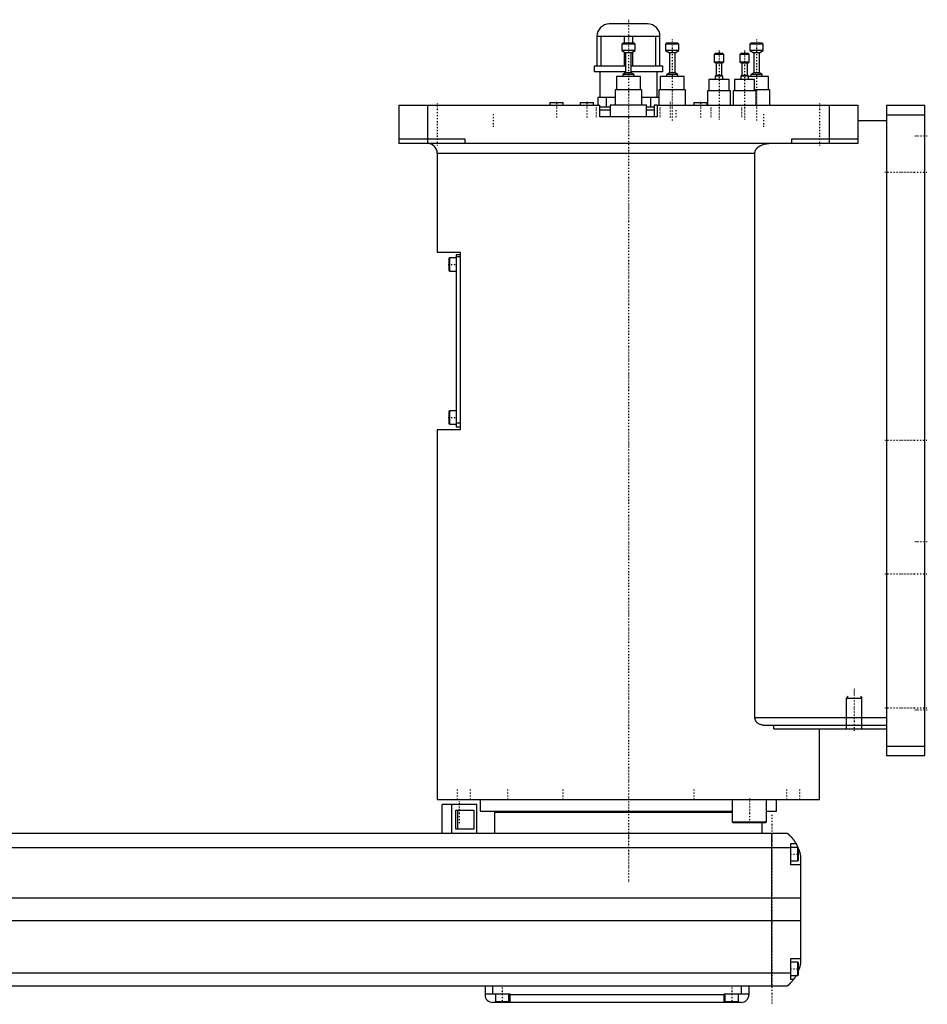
# Model space of a CAD drawing. Extents: x -906 to 156, y -123 to 447.
# Tile 3 of 3: x -318 to 156, y -82 to 433. Entities that reach past the tile are written whole.
import ezdxf

# ---------------------------------------------------------------- set-up
doc = ezdxf.new("R2010")
doc.units = 0
doc.linetypes.add('CENTER', pattern=[1.5, 0.45, -0.5, 0.05, -0.5])
for name, color, linetype in [('AM_0', 7, 'CONTINUOUS'), ('AM_10', 7, 'CONTINUOUS'), ('AM_7', 7, 'CENTER')]:
    doc.layers.add(name, color=color, linetype=linetype)

msp = doc.modelspace()

# ---------------------------------------------------------------- linework, layer by layer
at = {"layer": 'AM_0', "color": 7, "linetype": 'CONTINUOUS'}
for p, q in [((10, 430.5), (-10, 430.5)), ((16.5, 424), (-16.5, 424)), ((-16.5, 424), (-16.5, 408.5)), ((-14.2, 408.5), (-14.2, 424)), ((-2.3, 424), (-2.3, 420.5)), ((2.3, 420.5), (2.3, 424)), ((14.2, 424), (14.2, 408.5)), ((16.5, 408.5), (16.5, 424)), ((-3, 420.5), (-3.5, 420)), ((-3.5, 420), (-3.5, 416.7)), ((3.5, 420), (-3.5, 420)), ((3, 420.5), (-3, 420.5)), ((3.5, 420), (3, 420.5)), ((3.5, 416.7), (3.5, 420)), ((19.92, 420.5), (19.42, 420)), ((19.42, 420), (19.42, 416.7)), ((26.42, 420), (19.42, 420)), ((25.92, 420.5), (19.92, 420.5)), ((26.42, 420), (25.92, 420.5)), ((26.42, 416.7), (26.42, 420)), ((64, 420.5), (63.5, 420)), ((63.5, 420), (63.5, 416.7)), ((70.5, 420), (63.5, 420)), ((70, 420.5), (64, 420.5)), ((70.5, 420), (70, 420.5)), ((70.5, 416.7), (70.5, 420)), ((-3.5, 416.7), (-1.5, 415.5)), ((3.5, 416.7), (-3.5, 416.7)), ((-2.3, 415.98), (-2.3, 408.5)), ((-1.5, 415.5), (-1.5, 405)), ((1.5, 415.5), (-1.5, 415.5)), ((1.5, 415.5), (3.5, 416.7)), ((1.5, 405), (1.5, 415.5)), ((2.3, 408.5), (2.3, 415.98)), ((19.42, 416.7), (21.42, 415.5)), ((26.42, 416.7), (19.42, 416.7)), ((21.42, 415.5), (21.42, 405)), ((24.42, 415.5), (21.42, 415.5)), ((24.42, 415.5), (26.42, 416.7)), ((24.42, 405), (24.42, 415.5)), ((45.38, 415), (44.88, 414.5)), ((44.88, 414.5), (44.88, 410.6)), ((49.88, 414.5), (44.88, 414.5)), ((49.38, 415), (45.38, 415)), ((49.88, 414.5), (49.38, 415)), ((49.88, 410.6), (49.88, 414.5)), ((58.72, 415), (58.22, 414.5)), ((58.22, 414.5), (58.22, 410.6)), ((63.22, 414.5), (58.22, 414.5)), ((62.72, 415), (58.72, 415)), ((63.22, 414.5), (62.72, 415)), ((63.22, 410.6), (63.22, 414.5)), ((63.5, 416.7), (65.5, 415.5)), ((70.5, 416.7), (63.5, 416.7)), ((65.5, 415.5), (65.5, 405)), ((68.5, 415.5), (65.5, 415.5)), ((68.5, 415.5), (70.5, 416.7)), ((68.5, 405), (68.5, 415.5)), ((-18, 408.5), (-18, 405.5)), ((-1.5, 408.5), (-18, 408.5)), ((18, 408.5), (1.5, 408.5)), ((18, 405.5), (18, 408.5)), ((44.88, 410.6), (45.88, 410)), ((49.88, 410.6), (44.88, 410.6)), ((45.88, 410), (45.88, 403.5)), ((48.88, 410), (45.88, 410)), ((48.88, 410), (49.88, 410.6)), ((48.88, 403.5), (48.88, 410)), ((58.22, 410.6), (59.22, 410)), ((63.22, 410.6), (58.22, 410.6)), ((59.22, 410), (59.22, 403.5)), ((62.22, 410), (59.22, 410)), ((62.22, 410), (63.22, 410.6)), ((62.22, 403.5), (62.22, 410)), ((-1.5, 405.5), (-18, 405.5)), ((-15, 405.5), (-15, 392)), ((-6.25, 403), (-6.25, 396)), ((6.25, 403), (-6.25, 403)), ((-1.5, 405), (-3, 404.1)), ((-3, 404.1), (-3, 403)), ((3, 404.1), (-3, 404.1)), ((1.5, 405), (-1.5, 405)), ((18, 405.5), (1.5, 405.5)), ((3, 404.1), (1.5, 405)), ((3, 403), (3, 404.1)), ((6.25, 396), (6.25, 403)), ((15, 392), (15, 405.5)), ((16.67, 403), (16.67, 396)), ((29.17, 403), (16.67, 403)), ((21.42, 405), (19.92, 404.1)), ((19.92, 404.1), (19.92, 403)), ((25.92, 404.1), (19.92, 404.1)), ((24.42, 405), (21.42, 405)), ((25.92, 404.1), (24.42, 405)), ((25.92, 403), (25.92, 404.1)), ((29.17, 396), (29.17, 403)), ((45.88, 403.5), (45.38, 403.2)), ((45.38, 403.2), (45.38, 401.5)), ((49.38, 403.2), (45.38, 403.2)), ((48.88, 403.5), (45.88, 403.5)), ((49.38, 403.2), (48.88, 403.5)), ((49.38, 401.5), (49.38, 403.2)), ((59.22, 403.5), (58.72, 403.2)), ((58.72, 403.2), (58.72, 401.5)), ((62.72, 403.2), (58.72, 403.2)), ((62.22, 403.5), (59.22, 403.5)), ((62.72, 403.2), (62.22, 403.5)), ((62.72, 401.5), (62.72, 403.2)), ((73.25, 403), (62.72, 403)), ((65.5, 405), (64, 404.1)), ((64, 404.1), (64, 403)), ((70, 404.1), (64, 404.1)), ((68.5, 405), (65.5, 405)), ((70, 404.1), (68.5, 405)), ((70, 403), (70, 404.1)), ((73.25, 396), (73.25, 403)), ((42.13, 401.5), (42.13, 395.5)), ((52.63, 401.5), (42.13, 401.5)), ((52.63, 395.5), (52.63, 401.5)), ((55.47, 401.5), (55.47, 395.5)), ((65.97, 401.5), (55.47, 401.5)), ((65.97, 395.5), (65.97, 401.5)), ((-7, 392), (-16, 392)), ((-16, 392), (-16, 388)), ((-11.49, 387), (-11.49, 392)), ((-7, 396), (-7, 388)), ((7, 396), (-7, 396)), ((7, 388), (7, 396)), ((15.93, 392), (7, 392)), ((11.49, 392), (11.49, 387)), ((15.92, 396), (15.92, 388)), ((29.92, 396), (15.92, 396)), ((29.92, 388), (29.92, 396)), ((41.38, 395.5), (41.38, 388)), ((53.38, 395.5), (41.38, 395.5)), ((53.38, 388), (53.38, 395.5)), ((54.72, 395.5), (54.72, 388)), ((66.72, 395.5), (54.72, 395.5)), ((74, 396), (65.97, 396)), ((66.72, 388), (66.72, 395.5)), ((74, 388), (74, 396)), ((-120, 388), (-120, 368)), ((-120, 388), (-15, 388)), ((-105, 388), (-105, 368)), ((-41.17, 389.5), (-41.17, 388)), ((-41.17, 389.5), (-34.17, 389.5)), ((-34.17, 388), (-34.17, 389.5)), ((-25.25, 389.5), (-25.25, 388)), ((-25.25, 389.5), (-18.25, 389.5)), ((-18.25, 388), (-18.25, 389.5)), ((-9.51, 387), (-15.02, 387)), ((-15, 382), (-15, 388)), ((-9.5, 388), (-9.5, 382)), ((9.5, 388), (-9.5, 388)), ((9.5, 382), (9.5, 388)), ((13.43, 387), (9.51, 387)), ((13.42, 388), (13.42, 382)), ((15, 388), (13.42, 388)), ((15, 388), (120, 388)), ((15, 388), (15, 382)), ((34.17, 389.5), (34.17, 388)), ((34.17, 389.5), (41.17, 389.5)), ((41.17, 388), (41.17, 389.5)), ((105, 388), (105, 368)), ((120, 388), (120, 368)), ((135, 388), (155, 388)), ((135, 388), (135, 48)), ((155, 48), (155, 388)), ((-9.5, 385.5), (-15.02, 385.5)), ((15, 382), (-15, 382)), ((13.42, 385.5), (9.5, 385.5)), ((135, 383), (155, 383)), ((120, 380), (135, 380)), ((-120, 370.5), (-85.5, 370.5)), ((120, 368), (-120, 368)), ((-85.5, 370.5), (-85.5, 368)), ((85.5, 368), (85.5, 370.5)), ((85.5, 370.5), (120, 370.5)), ((-100, 363), (-100, 311.3)), ((-100, 363), (66.14, 363)), ((66.14, 68), (66.14, 363)), ((-100, 311.3), (-88, 311.3)), ((-90, 309.8), (-90, 219.8)), ((-88, 309.8), (-90, 309.8)), ((-88, 311.3), (-88, 218.3)), ((-93.6, 308.3), (-94, 307.9)), ((-94, 307.9), (-94, 301.7)), ((-90, 308.3), (-93.6, 308.3)), ((-93.6, 308.3), (-93.6, 301.3)), ((-88, 308.8), (-90, 308.8)), ((-94, 301.7), (-93.6, 301.3)), ((-93.6, 301.3), (-90, 301.3)), ((-93.6, 228.3), (-94, 227.9)), ((-94, 227.9), (-94, 221.7)), ((-90, 228.3), (-93.6, 228.3)), ((-93.6, 228.3), (-93.6, 221.3)), ((-94, 221.7), (-93.6, 221.3)), ((-88, 221.8), (-90, 221.8)), ((-100, 218.3), (-100, 25)), ((-88, 218.3), (-100, 218.3)), ((-93.6, 221.3), (-90, 221.3)), ((-88, 219.8), (-90, 219.8)), ((66.14, 68), (135, 68)), ((70.42, 64), (135, 64)), ((75.99, 62), (75.99, 64)), ((75.99, 62), (135, 62)), ((100, 25), (100, 62)), ((135, 53), (155, 53)), ((135, 48), (155, 48)), ((-100, 25), (100, 25)), ((-97.35, 7.5), (-97.35, 22.5)), ((-79.35, 22.5), (-97.35, 22.5)), ((-92.35, 7.5), (-92.35, 22.5)), ((-88.79, 25.01), (-88.79, 25)), ((-79.35, 7.5), (-79.35, 22.5)), ((-77.5, 25), (-77.5, 19)), ((-40.35, 25), (-40.35, 25)), ((40.35, 25), (40.35, 25)), ((54.29, 25), (54.29, 13.4)), ((72.29, 13.4), (72.29, 25)), ((77.5, 19), (77.5, 25)), ((88.79, 25), (88.79, 25.01)), ((-90.27, 19.5), (-80.84, 19.5)), ((-90.27, 9.5), (-90.27, 19.5)), ((-89.16, 9.5), (-89.16, 19.5)), ((-80.84, 19.5), (-80.84, 9.5)), ((-77.5, 19), (54.29, 19)), ((-70, 18.5), (-70, 7.5)), ((-70, 18.5), (54.3, 18.5)), ((-55, 19), (-55, 18.5)), ((72.29, 19), (77.5, 19)), ((54.29, 13.4), (54.69, 13)), ((54.29, 13.4), (72.29, 13.4)), ((54.69, 13), (71.89, 13)), ((70, 7.5), (70, 13)), ((71.89, 13), (72.29, 13.4)), ((-517, 7.5), (83, 7.5)), ((-80.84, 9.5), (-90.27, 9.5)), ((75, -72.5), (75, 7.5)), ((85, -9), (85, 2)), ((85, 2), (87.65, 2)), ((88.6, 0), (85, 0)), ((89, -0.4), (88.6, 0)), ((88.6, -7), (88.6, 0)), ((85, -0.2), (-519, -0.2)), ((89, -6.6), (89, -0.4)), ((90, -4.5), (90, -60.5)), ((85, -7), (88.6, -7)), ((90, -9), (85, -9)), ((88.6, -7), (89, -6.6)), ((90, -26.54), (-524, -26.54)), ((90, -38.4), (-524, -38.4)), ((85, -69), (85, -58)), ((85, -58), (90, -58)), ((88.6, -60), (85, -60)), ((89, -60.4), (88.6, -60)), ((88.6, -67), (88.6, -60)), ((89, -66.6), (89, -60.4)), ((85, -65.78), (-519, -65.78)), ((88.6, -67), (89, -66.6)), ((85, -67), (88.6, -67)), ((86.34, -69), (85, -69)), ((83, -72.5), (-517, -72.5)), ((-75, -72.5), (-75, -77)), ((-75, -76.5), (-62, -76.5)), ((-71, -72.5), (-71, -76.5)), ((-69.5, -76.5), (-69.5, -80.5)), ((-62.5, -80.5), (-62.5, -76.5)), ((-62, -76.5), (-62, -81)), ((50, -77), (-62, -77)), ((50, -76.5), (63, -76.5)), ((50, -81), (50, -76.5)), ((50.5, -76.5), (50.5, -80.5)), ((57.5, -80.5), (57.5, -76.5)), ((59, -72.5), (59, -76.5)), ((63, -72.5), (63, -77)), ((59, -81), (-71, -81)), ((-69.5, -80.5), (-62.5, -80.5)), ((-66, -81), (-66, -80.5)), ((50.5, -80.5), (57.5, -80.5)), ((54, -81), (54, -80.5))]:
    msp.add_line(p, q, dxfattribs=at)
for points in [[(66.14, 363, 0), (66.14, 363.04, 0), (66.15, 363.13, 0), (66.15, 363.22, 0), (66.15, 363.26, 0), (66.16, 363.31, 0), (66.17, 363.4, 0), (66.18, 363.49, 0), (66.19, 363.58, 0), (66.21, 363.67, 0), (66.23, 363.76, 0), (66.24, 363.8, 0), (66.25, 363.85, 0), (66.28, 363.94, 0), (66.3, 364.02, 0), (66.33, 364.11, 0), (66.36, 364.2, 0), (66.4, 364.28, 0), (66.41, 364.32, 0), (66.43, 364.37, 0), (66.47, 364.45, 0), (66.5, 364.53, 0), (66.52, 364.57, 0), (66.54, 364.6, 0), (66.58, 364.68, 0), (66.62, 364.76, 0), (66.65, 364.79, 0), (66.67, 364.83, 0), (66.71, 364.91, 0), (66.76, 364.98, 0), (66.81, 365.06, 0), (66.86, 365.13, 0), (66.92, 365.21, 0), (66.94, 365.24, 0), (66.97, 365.28, 0), (67.03, 365.35, 0), (67.09, 365.42, 0), (67.15, 365.49, 0), (67.21, 365.56, 0), (67.27, 365.63, 0), (67.3, 365.67, 0), (67.33, 365.7, 0), (67.4, 365.77, 0), (67.46, 365.83, 0), (67.53, 365.89, 0), (67.6, 365.96, 0), (67.66, 366.02, 0), (67.7, 366.05, 0), (67.73, 366.08, 0), (67.8, 366.13, 0), (67.87, 366.19, 0), (67.93, 366.24, 0), (68, 366.29, 0), (68.07, 366.35, 0), (68.11, 366.37, 0), (68.14, 366.4, 0), (68.21, 366.45, 0), (68.29, 366.5, 0), (68.36, 366.55, 0), (68.44, 366.6, 0), (68.51, 366.65, 0), (68.55, 366.67, 0), (68.59, 366.7, 0), (68.67, 366.74, 0), (68.75, 366.79, 0), (68.79, 366.81, 0), (68.83, 366.84, 0), (68.91, 366.88, 0), (68.99, 366.93, 0), (69.03, 366.95, 0), (69.07, 366.97, 0), (69.16, 367.01, 0), (69.24, 367.05, 0), (69.53, 367.19, 0), (70.04, 367.4, 0), (70.53, 367.56, 0), (71.05, 367.7, 0), (71.59, 367.82, 0), (71.86, 367.87, 0), (72.14, 367.91, 0), (72.69, 367.97, 0), (73.23, 368, 0), (73.48, 368, 0)], [(70.42, 64, 0), (70.27, 64, 0), (69.97, 64.02, 0), (69.66, 64.07, 0), (69.5, 64.1, 0), (69.34, 64.14, 0), (69.03, 64.24, 0), (68.72, 64.36, 0), (68.41, 64.5, 0), (68.12, 64.67, 0), (67.83, 64.86, 0), (67.69, 64.97, 0), (67.67, 64.99, 0), (67.62, 65.02, 0), (67.58, 65.06, 0), (67.55, 65.08, 0), (67.53, 65.1, 0), (67.49, 65.14, 0), (67.45, 65.17, 0), (67.4, 65.21, 0), (67.36, 65.25, 0), (67.32, 65.3, 0), (67.3, 65.32, 0), (67.28, 65.34, 0), (67.24, 65.38, 0), (67.2, 65.42, 0), (67.16, 65.47, 0), (67.12, 65.51, 0), (67.08, 65.56, 0), (67.06, 65.58, 0), (67.04, 65.6, 0), (67, 65.65, 0), (66.96, 65.7, 0), (66.92, 65.75, 0), (66.88, 65.8, 0), (66.84, 65.86, 0), (66.83, 65.88, 0), (66.81, 65.91, 0), (66.77, 65.96, 0), (66.74, 66.02, 0), (66.7, 66.07, 0), (66.67, 66.13, 0), (66.63, 66.19, 0), (66.62, 66.22, 0), (66.6, 66.25, 0), (66.57, 66.31, 0), (66.54, 66.37, 0), (66.51, 66.43, 0), (66.48, 66.49, 0), (66.45, 66.55, 0), (66.44, 66.58, 0), (66.42, 66.61, 0), (66.4, 66.68, 0), (66.37, 66.74, 0), (66.36, 66.77, 0), (66.35, 66.81, 0), (66.33, 66.87, 0), (66.31, 66.94, 0), (66.3, 66.97, 0), (66.29, 67, 0), (66.27, 67.07, 0), (66.25, 67.14, 0), (66.23, 67.21, 0), (66.22, 67.27, 0), (66.21, 67.34, 0), (66.2, 67.38, 0), (66.19, 67.41, 0), (66.18, 67.48, 0), (66.17, 67.55, 0), (66.16, 67.62, 0), (66.16, 67.69, 0), (66.15, 67.76, 0), (66.15, 67.79, 0), (66.15, 67.83, 0), (66.15, 67.9, 0), (66.14, 67.97, 0), (66.14, 68, 0)], [(83, 7.5, 0), (83, 7.5, 0), (83, 7.5, 0), (83, 7.5, 0), (83.01, 7.5, 0), (83.01, 7.49, 0), (83.01, 7.49, 0), (83.02, 7.49, 0), (83.02, 7.48, 0), (83.03, 7.47, 0), (83.04, 7.47, 0), (83.05, 7.46, 0), (83.05, 7.46, 0), (83.06, 7.45, 0), (83.08, 7.44, 0), (83.09, 7.42, 0), (83.11, 7.41, 0), (83.12, 7.4, 0), (83.13, 7.39, 0), (83.14, 7.38, 0), (83.16, 7.37, 0), (83.18, 7.35, 0), (83.19, 7.34, 0), (83.2, 7.33, 0), (83.23, 7.31, 0), (83.25, 7.29, 0), (83.27, 7.28, 0), (83.28, 7.27, 0), (83.3, 7.24, 0), (83.33, 7.22, 0), (83.36, 7.2, 0), (83.39, 7.17, 0), (83.42, 7.14, 0), (83.44, 7.13, 0), (83.46, 7.11, 0), (83.49, 7.08, 0), (83.52, 7.05, 0), (83.56, 7.02, 0), (83.6, 6.99, 0), (83.63, 6.96, 0), (83.65, 6.94, 0), (83.67, 6.92, 0), (83.71, 6.89, 0), (83.75, 6.85, 0), (83.79, 6.81, 0), (83.83, 6.77, 0), (83.88, 6.74, 0), (83.9, 6.72, 0), (83.92, 6.69, 0), (83.96, 6.65, 0), (84.01, 6.61, 0), (84.06, 6.57, 0), (84.1, 6.52, 0), (84.15, 6.48, 0), (84.17, 6.46, 0), (84.2, 6.43, 0), (84.25, 6.39, 0), (84.29, 6.34, 0), (84.34, 6.29, 0), (84.39, 6.24, 0), (84.44, 6.19, 0), (84.47, 6.17, 0), (84.49, 6.14, 0), (84.54, 6.09, 0), (84.6, 6.04, 0), (84.62, 6.01, 0), (84.65, 5.98, 0), (84.7, 5.93, 0), (84.75, 5.87, 0), (84.78, 5.85, 0), (84.81, 5.82, 0), (84.86, 5.76, 0), (84.91, 5.71, 0), (84.97, 5.65, 0), (85.02, 5.59, 0), (85.07, 5.53, 0), (85.1, 5.5, 0), (85.13, 5.47, 0), (85.18, 5.41, 0), (85.24, 5.35, 0), (85.29, 5.28, 0), (85.35, 5.22, 0), (85.41, 5.16, 0), (85.43, 5.12, 0), (85.46, 5.09, 0), (85.52, 5.02, 0), (85.58, 4.96, 0), (85.63, 4.89, 0), (85.69, 4.82, 0), (85.75, 4.75, 0), (85.78, 4.72, 0), (85.81, 4.68, 0), (85.86, 4.61, 0), (85.92, 4.54, 0), (85.98, 4.46, 0), (86.04, 4.39, 0), (86.1, 4.32, 0), (86.13, 4.28, 0), (86.15, 4.24, 0), (86.21, 4.16, 0), (86.27, 4.09, 0), (86.33, 4.01, 0), (86.39, 3.93, 0), (86.45, 3.85, 0), (86.48, 3.81, 0), (86.51, 3.77, 0), (86.56, 3.69, 0), (86.62, 3.61, 0), (86.65, 3.57, 0), (86.68, 3.52, 0), (86.74, 3.44, 0), (86.8, 3.36, 0), (86.83, 3.32, 0), (86.85, 3.27, 0), (86.91, 3.19, 0), (86.97, 3.1, 0), (87.02, 3.02, 0), (87.08, 2.93, 0), (87.14, 2.84, 0), (87.16, 2.8, 0), (87.19, 2.76, 0), (87.25, 2.67, 0), (87.3, 2.58, 0), (87.49, 2.27, 0), (87.65, 2, 0)], [(87.65, 2, 0), (87.65, 2, 0), (87.66, 1.98, 0), (87.67, 1.96, 0), (87.68, 1.94, 0), (87.7, 1.91, 0), (87.73, 1.86, 0), (87.77, 1.79, 0), (87.82, 1.7, 0), (87.87, 1.6, 0), (87.93, 1.49, 0), (87.96, 1.43, 0), (88, 1.36, 0), (88.07, 1.23, 0), (88.14, 1.08, 0), (88.22, 0.92, 0), (88.31, 0.76, 0), (88.39, 0.58, 0), (88.43, 0.49, 0), (88.47, 0.4, 0), (88.56, 0.21, 0), (88.65, 0.01, 0), (88.69, -0.09, 0)], [(89, -0.86, 0), (89.03, -0.95, 0), (89.1, -1.14, 0), (89.17, -1.33, 0), (89.21, -1.43, 0), (89.24, -1.52, 0), (89.31, -1.72, 0), (89.37, -1.92, 0), (89.43, -2.13, 0), (89.49, -2.33, 0), (89.55, -2.54, 0), (89.58, -2.64, 0), (89.61, -2.74, 0), (89.66, -2.95, 0), (89.72, -3.15, 0), (89.77, -3.36, 0), (89.81, -3.56, 0), (89.86, -3.77, 0), (89.88, -3.87, 0), (89.9, -3.97, 0), (89.94, -4.18, 0), (89.98, -4.39, 0), (90, -4.5, 0)], [(90, -60.5, 0), (89.98, -60.59, 0), (89.95, -60.78, 0), (89.91, -60.97, 0), (89.89, -61.07, 0), (89.87, -61.17, 0), (89.83, -61.37, 0), (89.78, -61.57, 0), (89.73, -61.78, 0), (89.68, -61.99, 0), (89.63, -62.2, 0), (89.6, -62.3, 0), (89.57, -62.41, 0), (89.51, -62.61, 0), (89.45, -62.82, 0), (89.38, -63.03, 0), (89.32, -63.24, 0), (89.25, -63.44, 0), (89.22, -63.54, 0), (89.18, -63.64, 0), (89.11, -63.84, 0), (89.04, -64.04, 0), (89, -64.14, 0)], [(86.34, -69, 0), (86.2, -69.19, 0), (85.92, -69.55, 0), (85.64, -69.89, 0), (85.5, -70.05, 0), (85.36, -70.21, 0), (85.1, -70.51, 0), (84.84, -70.78, 0), (84.59, -71.04, 0), (84.45, -71.19, 0), (84.41, -71.23, 0), (84.37, -71.27, 0), (84.35, -71.29, 0), (84.33, -71.31, 0), (84.29, -71.34, 0), (84.25, -71.38, 0), (84.21, -71.42, 0), (84.17, -71.45, 0), (84.14, -71.49, 0), (84.12, -71.51, 0), (84.1, -71.53, 0), (84.06, -71.56, 0), (84.03, -71.6, 0), (84.01, -71.61, 0), (83.99, -71.63, 0), (83.96, -71.66, 0), (83.92, -71.69, 0), (83.9, -71.71, 0), (83.89, -71.73, 0), (83.85, -71.76, 0), (83.82, -71.79, 0), (83.79, -71.82, 0), (83.75, -71.85, 0), (83.72, -71.88, 0), (83.71, -71.89, 0), (83.69, -71.91, 0), (83.66, -71.93, 0), (83.63, -71.96, 0), (83.6, -71.99, 0), (83.57, -72.01, 0), (83.54, -72.04, 0), (83.53, -72.05, 0), (83.52, -72.06, 0), (83.49, -72.09, 0), (83.46, -72.11, 0), (83.44, -72.13, 0), (83.41, -72.15, 0), (83.39, -72.17, 0), (83.38, -72.18, 0), (83.37, -72.19, 0), (83.34, -72.21, 0), (83.32, -72.23, 0), (83.3, -72.25, 0), (83.28, -72.27, 0), (83.26, -72.28, 0), (83.25, -72.29, 0), (83.24, -72.3, 0), (83.22, -72.31, 0), (83.2, -72.33, 0), (83.19, -72.34, 0), (83.17, -72.36, 0), (83.16, -72.37, 0), (83.15, -72.38, 0), (83.14, -72.38, 0), (83.13, -72.39, 0), (83.11, -72.41, 0), (83.11, -72.41, 0), (83.1, -72.42, 0), (83.09, -72.43, 0), (83.08, -72.43, 0), (83.07, -72.44, 0), (83.07, -72.44, 0), (83.06, -72.45, 0), (83.05, -72.46, 0), (83.04, -72.46, 0), (83.04, -72.47, 0), (83.03, -72.48, 0), (83.03, -72.48, 0), (83.02, -72.48, 0), (83.02, -72.49, 0), (83.01, -72.49, 0), (83, -72.5, 0), (83, -72.5, 0)], [(87.65, -67, 0), (87.59, -67.1, 0), (87.48, -67.29, 0), (87.37, -67.47, 0), (87.32, -67.55, 0), (87.27, -67.64, 0), (87.16, -67.8, 0), (87.06, -67.96, 0), (86.96, -68.11, 0), (86.87, -68.25, 0), (86.78, -68.38, 0), (86.74, -68.44, 0), (86.7, -68.5, 0), (86.62, -68.61, 0), (86.55, -68.71, 0), (86.49, -68.79, 0), (86.44, -68.86, 0), (86.4, -68.92, 0), (86.38, -68.94, 0), (86.37, -68.96, 0), (86.35, -68.98, 0), (86.34, -69, 0), (86.34, -69, 0)]]:
    msp.add_polyline3d(points, dxfattribs=at)
for centre, radius, start, end in [((-10, 424), 6.5, 90, 180), ((10, 424), 6.5, 0, 90), ((-105, 363), 5, 0, 90), ((-71, -77), 4, 180, 270), ((59, -77), 4, 270, 0)]:
    msp.add_arc(centre, radius, start, end, dxfattribs=at)
at = {"layer": 'AM_10', "color": 7, "linetype": 'CONTINUOUS'}
for p, q in [((114.68, 79.17), (114, 78)), ((114, 62), (114, 78)), ((114, 78), (122, 78)), ((121.32, 79.17), (122, 78)), ((122, 62), (122, 78))]:
    msp.add_line(p, q, dxfattribs=at)
at = {"layer": 'AM_7', "color": 4, "linetype": 'CENTER'}
for p, q in [((0, 432.75), (0, -18.4)), ((22.92, 422.43), (22.92, 380.07)), ((67, 422.43), (67, 380.07)), ((47.38, 416.65), (47.38, 380.35)), ((60.72, 416.65), (60.72, 380.35)), ((-100, 389), (-100, 367)), ((-37.67, 389.88), (-37.67, 381.62)), ((-21.75, 389.88), (-21.75, 381.62)), ((-16.65, 381.75), (-16.65, 387.25)), ((16.65, 381.75), (16.65, 387.25)), ((21.75, 389.88), (21.75, 381.62)), ((37.67, 389.88), (37.67, 381.62)), ((43.29, 381.75), (43.29, 387.25)), ((59.36, 381.75), (59.36, 387.25)), ((100, 389), (100, 367)), ((-70.71, 383.3), (-70.71, 376.7)), ((25, 381.82), (25, 385.68)), ((70.71, 383.3), (70.71, 376.7)), ((149.7, 372), (156.3, 372)), ((134, 353), (156, 353)), ((-94.2, 304.8), (-89.8, 304.8)), ((-94.2, 224.8), (-89.8, 224.8)), ((134, 213), (156, 213)), ((149.7, 160), (156.3, 160)), ((134, 143), (156, 143)), ((118, 83), (118, 61)), ((134, 73), (156, 73)), ((149.7, 72), (156.3, 72)), ((-89.5, 30.25), (-89.5, 24.75)), ((-82.69, 30.25), (-82.69, 24.75)), ((-63.29, 30.25), (-63.29, 24.75)), ((-34.25, 30.25), (-34.25, 24.75)), ((34.25, 30.25), (34.25, 24.75)), ((82.69, 30.25), (82.69, 24.75)), ((89.5, 30.25), (89.5, 24.75)), ((-88.6, 24.05), (-88.6, 11.95)), ((63.29, 25.6), (63.29, 12.4)), ((75, 17), (75, -82)), ((0, 7.88), (0, -0.38)), ((84.8, -3.5), (89.2, -3.5)), ((84.8, -63.5), (89.2, -63.5)), ((-66, -72.1), (-66, -80.9)), ((54, -72.1), (54, -80.9))]:
    msp.add_line(p, q, dxfattribs=at)

doc.saveas('drawing.dxf')
